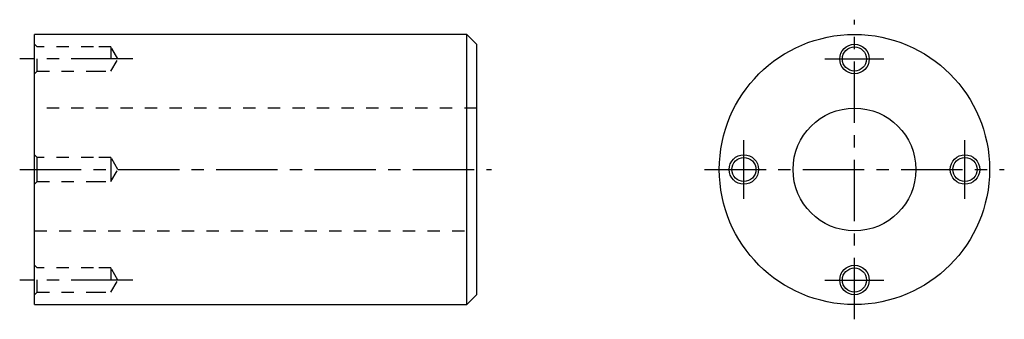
# Model space of a CAD drawing. Extents: x 53 to 253, y 65 to 126.
import ezdxf

# ---------------------------------------------------------------- set-up
doc = ezdxf.new("R2010")
doc.units = 0
doc.header["$LTSCALE"] = 10
doc.linetypes.add('CENTER', pattern=[2, 1.25, -0.25, 0.25, -0.25])
doc.linetypes.add('DOT', pattern=[0.5, 0.25, -0.25])
doc.layers.get('0').update_dxf_attribs({"linetype": 'CONTINUOUS'})

# ---------------------------------------------------------------- blocks, each defined once
blk = doc.blocks.new('AID3')
at = {"color": 7, "linetype": 'CONTINUOUS'}
for centre, radius in [((222.778716, 95.910635), 27.5), ((222.778716, 118.410635), 3), ((222.778716, 118.410635), 2.459), ((222.778716, 95.910635), 12.5), ((200.278716, 95.910635), 3), ((200.278716, 95.910635), 2.459), ((245.278716, 95.910635), 3), ((245.278716, 95.910635), 2.459), ((222.778716, 73.410635), 3), ((222.778716, 73.410635), 2.459)]:
    blk.add_circle(centre, radius, dxfattribs=at)
blk = doc.blocks.new('AID27')
at = {"color": 7, "linetype": 'CONTINUOUS'}
for p, q in [((55.889359, 95.910635), (55.889359, 123.410635)), ((143.889359, 123.410635), (55.889359, 123.410635)), ((143.889359, 95.910635), (143.889359, 123.410635)), ((145.889359, 121.410635), (143.889359, 123.410635)), ((145.889359, 121.410635), (145.889359, 95.910635)), ((55.889359, 68.410635), (55.889359, 95.910635)), ((143.889359, 68.410635), (143.889359, 95.910635)), ((145.889359, 95.910635), (145.889359, 70.410635)), ((143.889359, 68.410635), (145.889359, 70.410635)), ((55.889359, 68.410635), (143.889359, 68.410635))]:
    blk.add_line(p, q, dxfattribs=at)
at = {"color": 9, "linetype": 'DOT'}
for p, q in [((56.430359, 120.869635), (55.889359, 121.410635)), ((56.430359, 115.951635), (56.430359, 120.869635)), ((67.889359, 120.869635), (56.430359, 120.869635)), ((71.469654, 120.869635), (67.889359, 120.869635)), ((71.469654, 120.869635), (71.469654, 115.951635)), ((72.889359, 118.410635), (71.469654, 120.869635)), ((71.469654, 115.951635), (72.889359, 118.410635)), ((55.889359, 115.410635), (56.430359, 115.951635)), ((56.430359, 115.951635), (67.889359, 115.951635)), ((67.889359, 115.951635), (71.469654, 115.951635)), ((145.889359, 108.410635), (55.889359, 108.410635)), ((56.430359, 98.369635), (55.889359, 98.910635)), ((56.430359, 95.910635), (56.430359, 98.369635)), ((67.889359, 98.369635), (56.430359, 98.369635)), ((71.469654, 98.369635), (67.889359, 98.369635)), ((71.469654, 98.369635), (71.469654, 95.910635)), ((72.889359, 95.910635), (71.469654, 98.369635)), ((56.430359, 93.451635), (56.430359, 95.910635)), ((71.469654, 95.910635), (71.469654, 93.451635)), ((71.469654, 93.451635), (72.889359, 95.910635)), ((55.889359, 92.910635), (56.430359, 93.451635)), ((56.430359, 93.451635), (67.889359, 93.451635)), ((67.889359, 93.451635), (71.469654, 93.451635)), ((55.889359, 83.410635), (145.889359, 83.410635)), ((56.430359, 75.869635), (55.889359, 76.410635)), ((56.430359, 70.951635), (56.430359, 75.869635)), ((67.889359, 75.869635), (56.430359, 75.869635)), ((71.469654, 75.869635), (67.889359, 75.869635)), ((71.469654, 75.869635), (71.469654, 70.951635)), ((72.889359, 73.410635), (71.469654, 75.869635)), ((71.469654, 70.951635), (72.889359, 73.410635)), ((55.889359, 70.410635), (56.430359, 70.951635)), ((56.430359, 70.951635), (67.889359, 70.951635)), ((67.889359, 70.951635), (71.469654, 70.951635))]:
    blk.add_line(p, q, dxfattribs=at)

msp = doc.modelspace()

# ---------------------------------------------------------------- linework, layer by layer
at = {"color": 1, "linetype": 'CENTER'}
for p, q in [((222.778716, 65.410635), (222.778716, 126.410635)), ((75.889359, 118.410635), (52.889359, 118.410635)), ((216.778716, 118.410635), (228.778716, 118.410635)), ((200.278716, 89.910635), (200.278716, 101.910635)), ((245.278716, 89.910635), (245.278716, 101.910635)), ((52.889359, 95.910635), (148.889359, 95.910635)), ((192.278716, 95.910635), (253.278716, 95.910635)), ((75.889359, 73.410635), (52.889359, 73.410635)), ((216.778716, 73.410635), (228.778716, 73.410635))]:
    msp.add_line(p, q, dxfattribs=at)

# ---------------------------------------------------------------- block references
for name in ['AID27', 'AID3']:
    msp.add_blockref(name, (0, 0))

doc.saveas('drawing.dxf')
